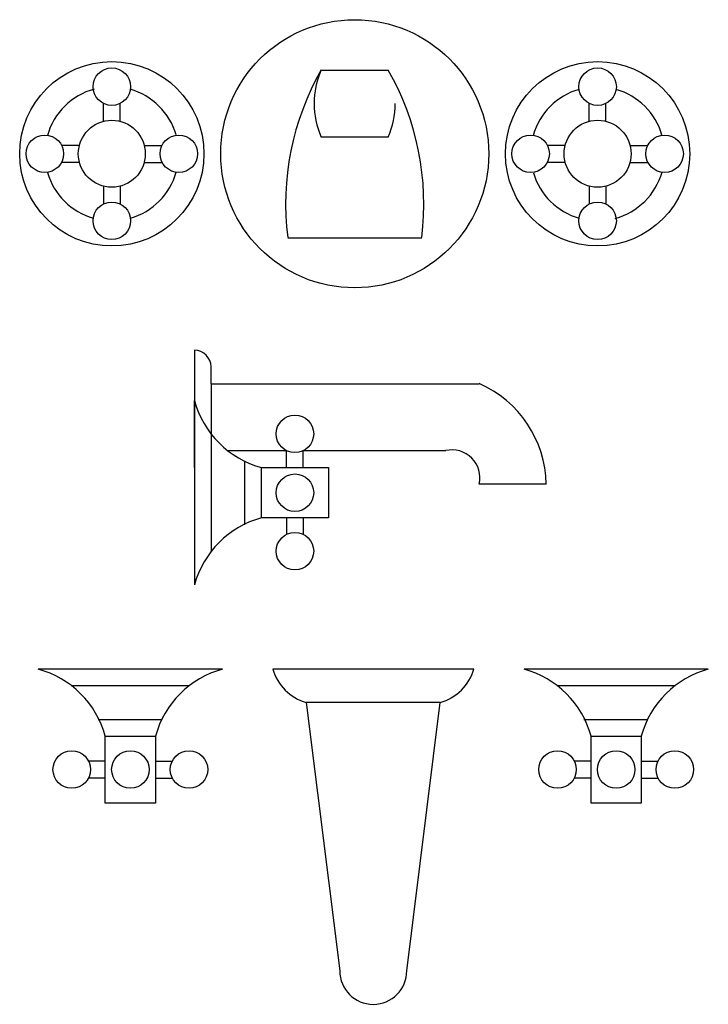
# Model space of a CAD drawing. Extents: x 0.12 to 1.15, y 0.05 to 1.52.
import ezdxf

# ---------------------------------------------------------------- set-up
doc = ezdxf.new("R2010")
doc.units = 0
doc.header["$LTSCALE"] = 0.1
doc.header["$MEASUREMENT"] = 0
doc.layers.add('LBA', color=1, linetype='CONTINUOUS')

msp = doc.modelspace()

# ---------------------------------------------------------------- linework, layer by layer
at = {"layer": 'LBA'}
for p, q in [((0.5703, 1.4484), (0.6703, 1.4484)), ((0.2453, 1.3717), (0.2453, 1.3987)), ((0.2703, 1.3717), (0.2703, 1.3987)), ((0.9703, 1.3717), (0.9703, 1.3987)), ((0.9953, 1.3717), (0.9953, 1.3987)), ((0.6703, 1.3483), (0.5703, 1.3483)), ((0.2096, 1.336), (0.1828, 1.336)), ((0.3057, 1.336), (0.3328, 1.336)), ((0.9346, 1.336), (0.9078, 1.336)), ((1.0307, 1.336), (1.0578, 1.336)), ((0.2099, 1.3109), (0.1828, 1.3109)), ((0.306, 1.3109), (0.3328, 1.3109)), ((0.9349, 1.3109), (0.9078, 1.3109)), ((1.031, 1.3109), (1.0578, 1.3109)), ((0.2453, 1.2752), (0.2453, 1.2488)), ((0.2703, 1.2757), (0.2703, 1.2488)), ((0.9703, 1.2752), (0.9703, 1.2488)), ((0.9953, 1.2757), (0.9953, 1.2488)), ((0.5203, 1.1985), (0.7203, 1.1985)), ((0.3811, 1.0305), (0.3811, 0.931)), ((0.4061, 0.9807), (0.4061, 1.0059)), ((0.4061, 0.9807), (0.4061, 0.8806)), ((0.4061, 0.9807), (0.8061, 0.9807)), ((0.3811, 0.8555), (0.3811, 0.9555)), ((0.3811, 0.9555), (0.3811, 0.6805)), ((0.4061, 0.9064), (0.4061, 0.7296)), ((0.5177, 0.8806), (0.4316, 0.8806)), ((0.5186, 0.8555), (0.5186, 0.8806)), ((0.7561, 0.8806), (0.5431, 0.8806)), ((0.5436, 0.8555), (0.5436, 0.8806)), ((0.4561, 0.77), (0.4561, 0.8654)), ((0.4811, 0.7805), (0.4811, 0.8555)), ((0.4811, 0.8555), (0.5811, 0.8555)), ((0.5811, 0.8555), (0.5811, 0.7805)), ((0.9061, 0.8309), (0.8061, 0.8309)), ((0.5811, 0.7805), (0.4811, 0.7805)), ((0.5186, 0.7805), (0.5186, 0.756)), ((0.5436, 0.7805), (0.5436, 0.756)), ((0.423, 0.5548), (0.148, 0.5548)), ((0.798, 0.5548), (0.498, 0.5548)), ((1.148, 0.5548), (0.873, 0.5548)), ((0.3739, 0.5297), (0.1971, 0.5297)), ((1.0989, 0.5297), (0.9221, 0.5297)), ((0.748, 0.5051), (0.548, 0.5051)), ((0.548, 0.5051), (0.598, 0.1047)), ((0.698, 0.1047), (0.748, 0.5051)), ((0.2375, 0.4799), (0.3328, 0.4799)), ((0.9624, 0.4799), (1.0578, 0.4799)), ((0.248, 0.4547), (0.323, 0.4547)), ((0.248, 0.3547), (0.248, 0.4547)), ((0.323, 0.4547), (0.323, 0.3547)), ((0.973, 0.4547), (1.048, 0.4547)), ((0.973, 0.3547), (0.973, 0.4547)), ((1.048, 0.4547), (1.048, 0.3547)), ((0.248, 0.4173), (0.223, 0.4173)), ((0.323, 0.4173), (0.348, 0.4173)), ((0.973, 0.4173), (0.948, 0.4173)), ((1.048, 0.4173), (1.073, 0.4173)), ((0.248, 0.3921), (0.223, 0.3921)), ((0.323, 0.3921), (0.348, 0.3921)), ((0.973, 0.3921), (0.948, 0.3921)), ((1.048, 0.3921), (1.073, 0.3921)), ((0.323, 0.3547), (0.248, 0.3547)), ((1.048, 0.3547), (0.973, 0.3547))]:
    msp.add_line(p, q, dxfattribs=at)
for centre, radius in [((0.6203, 1.3237), 0.2), ((0.2578, 1.3237), 0.1375), ((0.9828, 1.3237), 0.1375), ((0.2578, 1.4238), 0.028), ((0.9828, 1.4238), 0.028), ((0.2578, 1.3237), 0.05), ((0.9828, 1.3237), 0.05), ((0.1578, 1.3237), 0.028), ((0.3578, 1.3237), 0.028), ((0.8828, 1.3237), 0.028), ((1.0828, 1.3237), 0.028), ((0.2578, 1.2237), 0.028), ((0.9828, 1.2237), 0.028), ((0.5311, 0.9058), 0.028), ((0.5311, 0.818), 0.028), ((0.5311, 0.7308), 0.028), ((0.198, 0.405), 0.028), ((0.2855, 0.405), 0.028), ((0.373, 0.405), 0.028), ((0.923, 0.405), 0.028), ((1.0105, 0.405), 0.028), ((1.098, 0.405), 0.028)]:
    msp.add_circle(centre, radius, dxfattribs=at)
for centre, radius, start, end in [((0.9203, 1.2488), 0.4031, 150.255, 187.125), ((0.6844, 1.3987), 0.1246, 156.342, 203.658), ((0.3203, 1.2488), 0.4031, 352.875, 29.6933), ((0.2578, 1.3237), 0.1, 105.241, 164.209), ((0.2578, 1.3237), 0.1, 16.4413, 74.0789), ((0.9828, 1.3237), 0.1, 106.12, 164.088), ((0.9828, 1.3237), 0.1, 16.2342, 73.9047), ((0.5562, 1.3987), 0.1246, 336.342, 0), ((0.2578, 1.3237), 0.1, 196.234, 253.905), ((0.2578, 1.3237), 0.1, 286.12, 344.088), ((0.9828, 1.3237), 0.1, 196.441, 254.079), ((0.9828, 1.3237), 0.1, 285.241, 344.209), ((0.3801, 1.0047), 0.0261, 2.3156, 87.6844), ((0.7394, 0.828), 0.1668, 0.9828, 66.3974), ((0.5186, 0.993), 0.1425, 195.255, 254.745), ((0.7655, 0.8402), 0.0417, 347.019, 103.0552), ((0.5186, 0.643), 0.1425, 105.255, 164.745), ((0.1105, 0.4173), 0.1425, 15.2551, 74.7449), ((0.4605, 0.4173), 0.1425, 105.255, 164.745), ((0.5684, 0.5753), 0.0733, 196.15, 253.85), ((0.7276, 0.5753), 0.0733, 286.15, 343.85), ((0.8355, 0.4173), 0.1425, 15.2551, 74.7449), ((1.1855, 0.4173), 0.1425, 105.255, 164.745), ((0.648, 0.1047), 0.05, 180, 0)]:
    msp.add_arc(centre, radius, start, end, dxfattribs=at)

doc.saveas('drawing.dxf')
